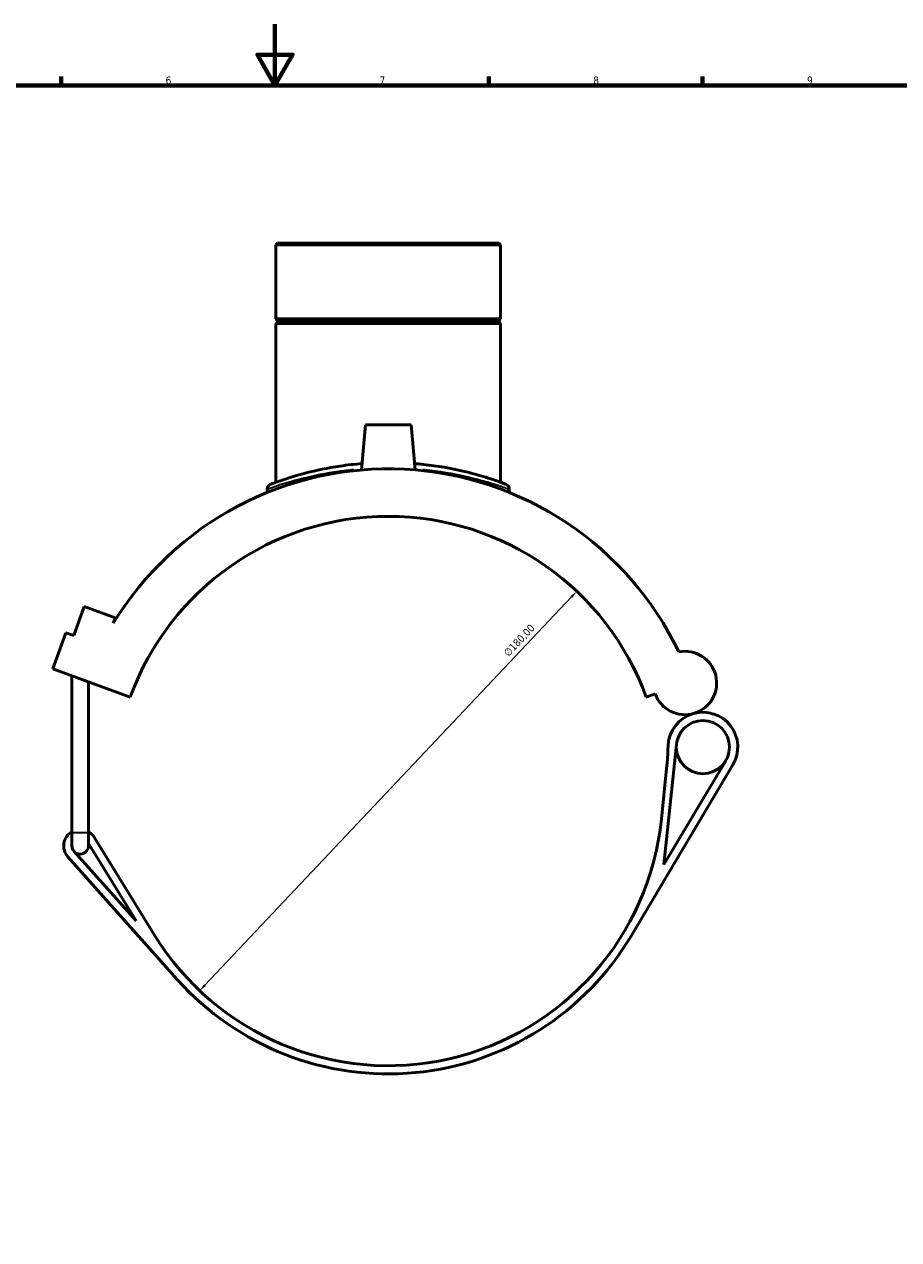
# Model space of a CAD drawing. Header units: millimetres. Extents: x -15 to 1098, y -217 to 1281.
# Tile 5 of 8: x 338 to 625, y 196 to 594. Entities that reach past the tile are written whole.
import ezdxf

# ---------------------------------------------------------------- set-up
doc = ezdxf.new("R2010")
doc.units = ezdxf.units.MM
for name, color, linetype, lineweight in [('Border (ISO)', 7, 'Continuous', 70), ('Dimension (ISO)', 7, 'Continuous', 25), ('Visible (ISO)', 7, 'Continuous', 50), ('Visible Narrow (ISO)', 7, 'Continuous', 35)]:
    doc.layers.add(name, color=color, linetype=linetype, lineweight=lineweight)
doc.styles.add('Note Text (ISO)', font='tahoma.ttf')
doc.dimstyles.new('Default (ISO)', dxfattribs={"dimtxt": 2.5, "dimasz": 2.5, "dimexe": 3.175, "dimexo": 0, "dimgap": 0.762, "dimtad": 1, "dimrnd": 1e-08, "dimzin": 0, "dimtxsty": 'Note Text (ISO)', "dimcen": 0.09, "dimdle": 10, "dimclrd": 256, "dimclre": 256, "dimclrt": 232, "dimazin": 0, "dimtfac": 1.40208, "dimtmove": 0, "dimatfit": 3, "dimfxl": 1, "dimtolj": 1, "dimtzin": 0, "dimlwd": -1, "dimlwe": -1, "dimarcsym": 0})

# ---------------------------------------------------------------- blocks, each defined once
blk = doc.blocks.new('Borders Default Border')
at = {"layer": 'Border (ISO)'}
for p, q in [((350.42, 574), (350.42, 576.9)), ((490.58, 574), (490.58, 576.9)), ((560.67, 574), (560.67, 576.9))]:
    blk.add_line(p, q, dxfattribs=at)
at = {"layer": 'Border (ISO)', "flags": 128}
for points in [[(420.5, 594), (420.5, 574), (414.73, 584), (426.27, 584), (420.5, 574)], [(20, 20), (20, 574), (821, 574), (821, 20), (20, 20)]]:
    blk.add_lwpolyline(points, dxfattribs=at)
at = {"layer": 'Border (ISO)', "color": 232, "true_color": 0xca0064, "char_height": 2.5, "attachment_point": 7, "style": 'Note Text (ISO)'}
for s, insert in [('6', (384.66, 574.35)), ('7', (454.77, 574.4)), ('8', (524.81, 574.34)), ('9', (594.88, 574.35))]:
    blk.add_mtext(s, dxfattribs=dict(at, insert=insert))
blk = doc.blocks.new('*D6')
at = {"layer": 'Defpoints', "color": 0, "transparency": 16777216}
for p in [(519.42, 408.21), (395.83, 277.34)]:
    blk.add_point(p, dxfattribs=at)
at = {"layer": 'Dimension (ISO)', "transparency": 16777216}
blk.add_line((397.55, 279.16), (517.7, 406.39), dxfattribs=at)
for points in [[(517.4, 406.68), (518.01, 406.11), (519.42, 408.21)], [(397.25, 279.45), (397.85, 278.87), (395.83, 277.34)]]:
    blk.add_solid(points, dxfattribs=at)
at = {"layer": 'Dimension (ISO)', "color": 232, "true_color": 0xca0064, "transparency": 16777216, "insert": (495.18, 388.34), "char_height": 2.5, "attachment_point": 1, "rotation": 46.6398, "style": 'Note Text (ISO)'}
blk.add_mtext('\\A1;∅180,00', dxfattribs=at)

msp = doc.modelspace()

# ---------------------------------------------------------------- linework, layer by layer
at = {"layer": 'Visible (ISO)'}
for p, q in [((421.366, 522.277), (420.8, 521.711)), ((494.453, 521.711), (420.8, 521.711)), ((420.8, 521.711), (420.8, 497.444)), ((421.366, 522.277), (493.886, 522.277)), ((493.886, 522.277), (494.453, 521.711)), ((494.453, 521.711), (494.453, 497.444)), ((420.8, 497.444), (494.453, 497.444)), ((421.3, 496.944), (420.8, 497.444)), ((421.3, 496.444), (420.8, 495.944)), ((494.453, 495.944), (420.8, 495.944)), ((420.8, 495.944), (420.8, 443.922)), ((421.3, 496.944), (493.953, 496.944)), ((421.3, 496.944), (421.3, 496.444)), ((493.953, 496.444), (421.3, 496.444)), ((493.953, 496.944), (494.453, 497.444)), ((493.953, 496.944), (493.953, 496.444)), ((493.953, 496.444), (494.453, 495.944)), ((494.453, 495.944), (494.453, 443.922)), ((450.126, 462.777), (448.832, 447.98)), ((465.126, 462.777), (450.126, 462.777)), ((465.126, 462.777), (466.421, 447.98)), ((417.967, 441.684), (417.967, 440.615)), ((497.285, 441.684), (497.285, 440.615)), ((354.529, 393.71), (357.976, 403.183)), ((357.976, 403.183), (368.125, 399.489)), ((368.125, 399.489), (367.483, 397.725)), ((347.682, 382.794), (351.992, 394.634)), ((351.992, 394.634), (354.529, 393.71)), ((347.682, 382.794), (373.054, 373.559)), ((353.951, 329.177), (353.951, 380.512)), ((359.351, 329.177), (359.351, 378.547)), ((542.198, 373.559), (545.126, 374.625)), ((547.988, 318.646), (552.073, 358.071)), ((537.302, 295.395), (570.568, 351.334)), ((568.247, 352.714), (547.988, 318.646)), ((548.872, 350.151), (547.147, 333.501)), ((353.951, 329.177), (353.951, 324.777)), ((359.351, 324.777), (359.351, 329.177)), ((381.015, 295.547), (361.247, 327.611)), ((374.956, 300.229), (354.637, 322.979)), ((359.351, 325.543), (374.956, 300.229)), ((352.623, 321.18), (388.489, 281.025))]:
    msp.add_line(p, q, dxfattribs=at)
msp.add_circle((560.749, 357.172), 8.723, dxfattribs=at)
for centre, radius, start, end in [((457.626, 342.777), 105.57, 25.58008, 148.63512), ((419.667, 441.684), 1.7, 110.99647, 180), ((495.586, 441.684), 1.7, 0, 69.00353), ((457.626, 342.777), 90, 20, 160), ((554.884, 378.176), 10.385, 200, 101.30588), ((560.749, 357.172), 11.423, 105.60145, 178.72626), ((560.749, 357.172), 11.423, 329.2607, 105.60145), ((459.351, 359.427), 90, 354.08409, 358.72626), ((457.626, 342.777), 90, 211.6539, 354.08409), ((356.651, 324.777), 5.4, 120, 221.77072), ((356.651, 324.777), 5.4, 31.6539, 60), ((356.651, 324.777), 2.7, 180, 221.77072), ((356.651, 324.777), 2.7, 221.77072, 0), ((457.626, 342.777), 92.7, 221.77072, 329.2607)]:
    msp.add_arc(centre, radius, start, end, dxfattribs=at)
for points, knots in [([(449.016, 450.071), (446.557, 449.873), (444.159, 449.597), (437.744, 448.647), (433.973, 447.839), (426.684, 445.96), (423.495, 444.885), (419.894, 443.602), (419.062, 443.275), (419.058, 443.271)], [18.9724141, 18.9724141, 18.9724141, 18.9724141, 19.7225219, 19.7225219, 21.0749507, 21.0749507, 22.7858488, 22.7858488, 24.15106, 24.15106, 24.15106, 24.15106]), ([(496.195, 443.27), (496.195, 443.27), (495.702, 443.463), (493.624, 444.227), (491.871, 444.853), (487.491, 446.215), (484.95, 446.934), (478.266, 448.492), (473.864, 449.292), (468.184, 449.903), (467.215, 449.993), (466.237, 450.071)], [12.0755302, 12.0755302, 12.0755302, 12.0755302, 13.1261493, 13.1261493, 14.3539896, 14.3539896, 15.4804831, 15.4804831, 16.9558621, 16.9558621, 17.2541843, 17.2541843, 17.2541843, 17.2541843])]:
    msp.add_open_spline(points, degree=3, knots=knots, dxfattribs=at)
at = {"layer": 'Visible Narrow (ISO)'}
msp.add_line((353.984, 329.177), (359.317, 329.177), dxfattribs=at)
msp.add_arc((495.586, 441.684), 1.7, 3.45018, 65.55335, dxfattribs=at)
for points, knots in [([(418.062, 441.721), (418.325, 441.819), (419.139, 442.116), (422.529, 443.272), (425.809, 444.33), (433.304, 446.18), (437.182, 446.976), (442.994, 447.799), (444.613, 447.994), (446.268, 448.157)], [-23.8916535, -23.8916535, -23.8916535, -23.8916535, -22.7858488, -22.7858488, -21.0749507, -21.0749507, -19.7225219, -19.7225219, -19.2223362, -19.2223362, -19.2223362, -19.2223362]), ([(468.986, 448.158), (469.146, 448.142), (469.305, 448.126), (474.323, 447.61), (478.85, 446.822), (485.722, 445.289), (488.336, 444.581), (492.839, 443.241), (494.642, 442.625), (496.535, 441.959), (497.006, 441.787), (497.193, 441.718)], [-17.0042618, -17.0042618, -17.0042618, -17.0042618, -16.9558621, -16.9558621, -15.4804831, -15.4804831, -14.3539896, -14.3539896, -13.1261493, -13.1261493, -12.3349371, -12.3349371, -12.3349371, -12.3349371])]:
    msp.add_open_spline(points, degree=3, knots=knots, dxfattribs=at)

# ---------------------------------------------------------------- block references
msp.add_blockref('Borders Default Border', (0, 0))

# ---------------------------------------------------------------- dimensions: what is measured, and where the dimension line sits
at = {"layer": 'Dimension (ISO)'}
dim = msp.add_diameter_dim_2p(p1=(395.834, 277.343), p2=(519.419, 408.212), dimstyle='Default (ISO)', override={"dimdec": 2, "dimlfac": 1, "dimtp": 0, "dimtm": 0, "dimtdec": 2, "dimatfit": 2}, dxfattribs=at)
dim.commit()
dim.dimension.update_dxf_attribs({"geometry": '*D6', "text_midpoint": (502.49, 390.285), "dimtype": 163})

doc.saveas('drawing.dxf')
